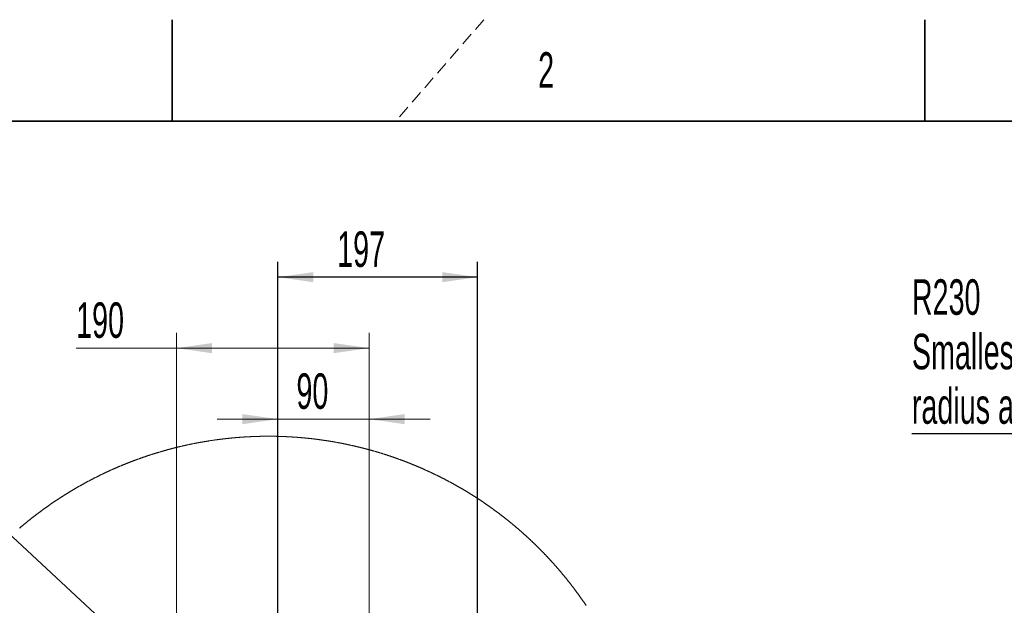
# Model space of a CAD drawing. Header units: millimetres. Extents: x 0 to 12115, y 0 to 8400.
# Tile 50 of 123: x 1224 to 3166, y 7245 to 8400. Entities that reach past the tile are written whole.
import ezdxf

# ---------------------------------------------------------------- set-up
doc = ezdxf.new("R2010")
doc.units = ezdxf.units.MM
doc.header["$LTSCALE"] = 20
doc.linetypes.add('HIDDEN', pattern=[1.905, 1.27, -0.635])
doc.layers.add('SVART_TEXT', color=7, linetype='Continuous')
doc.styles.add('SLDTEXTSTYLE0', font='TXT', dxfattribs={"width": 0.605})
doc.dimstyles.new('SLDDIMSTYLE10', dxfattribs={"dimtxt": 70, "dimasz": 70, "dimexe": 0, "dimexo": 0.0625, "dimgap": 17.5, "dimtad": 1, "dimdec": 1, "dimlfac": 0.5, "dimrnd": 1e-09, "dimzin": 12, "dimdsep": 46, "dimtxsty": 'SLDTEXTSTYLE0', "dimsah": 1, "dimcen": 0.09, "dimadec": 0, "dimazin": 3, "dimtfac": 1, "dimtofl": 0, "dimtmove": 0, "dimatfit": 3, "dimfxl": 1, "dimfrac": 2, "dimtolj": 1, "dimtzin": 12, "dimarcsym": 0})
doc.dimstyles.new('SLDDIMSTYLE11', dxfattribs={"dimtxt": 70, "dimasz": 70, "dimexe": 0, "dimexo": 0.0625, "dimgap": 17.5, "dimtad": 0, "dimtih": 1, "dimtoh": 1, "dimdec": 1, "dimlfac": 0.5, "dimrnd": 1e-09, "dimzin": 12, "dimdsep": 46, "dimtxsty": 'SLDTEXTSTYLE0', "dimblk1": 'NONE', "dimsah": 1, "dimcen": 0, "dimadec": 0, "dimazin": 3, "dimtfac": 1, "dimtmove": 0, "dimatfit": 3, "dimldrblk": 'NONE', "dimfxl": 1, "dimfrac": 2, "dimtolj": 1, "dimtzin": 12, "dimarcsym": 0})
doc.dimstyles.new('SLDDIMSTYLE13', dxfattribs={"dimtxt": 70, "dimasz": 70, "dimexe": 0, "dimexo": 0.0625, "dimgap": 17.5, "dimtad": 0, "dimtih": 1, "dimtoh": 1, "dimdec": 1, "dimlfac": 0.5, "dimrnd": 1e-09, "dimzin": 12, "dimdsep": 46, "dimtxsty": 'SLDTEXTSTYLE0', "dimsah": 1, "dimcen": 0, "dimadec": 0, "dimazin": 3, "dimtfac": 1, "dimtofl": 0, "dimtmove": 0, "dimatfit": 3, "dimfxl": 1, "dimfrac": 2, "dimtolj": 1, "dimtzin": 12, "dimarcsym": 0})
doc.dimstyles.new('SLDDIMSTYLE9', dxfattribs={"dimtxt": 70, "dimasz": 70, "dimexe": 0, "dimexo": 0.0625, "dimgap": 17.5, "dimtad": 1, "dimdec": 1, "dimlfac": 0.5, "dimrnd": 1e-09, "dimzin": 12, "dimdsep": 46, "dimtxsty": 'SLDTEXTSTYLE0', "dimsah": 1, "dimcen": 0.09, "dimadec": 0, "dimazin": 3, "dimtfac": 1, "dimtmove": 0, "dimatfit": 0, "dimfxl": 1, "dimfrac": 2, "dimtolj": 1, "dimtzin": 12, "dimarcsym": 0})

# ---------------------------------------------------------------- blocks, each defined once
blk = doc.blocks.new('_D_51')
at = {"color": 7, "linetype": 'Continuous', "lineweight": 0}
for p, q in [((1733.6, 6427.2), (1733.6, 7642.2)), ((1913.6, 7083.2), (1913.6, 7642.2)), ((1733.6, 7612.2), (1613.6, 7612.2)), ((1733.6, 7612.2), (1913.6, 7612.2)), ((1913.6, 7612.2), (2033.6, 7612.2))]:
    blk.add_line(p, q, dxfattribs=at)
at = {"color": 7, "linetype": 'Continuous', "lineweight": 18}
for points in [[(1733.6, 7612.2), (1663.6, 7622.2), (1663.6, 7602.2)], [(1913.6, 7612.2), (1983.6, 7602.2), (1983.6, 7622.2)]]:
    blk.add_solid(points, dxfattribs=at)
at = {"color": 7, "linetype": 'Continuous', "lineweight": 18, "insert": (1770.1, 7702.5), "char_height": 70, "attachment_point": 1, "style": 'SLDTEXTSTYLE0'}
blk.add_mtext('90', dxfattribs=at)
blk = doc.blocks.new('_D_53')
at = {"layer": 'SVART_TEXT'}
for p, q in [((1733.6, 6427.2), (1733.6, 7922.2)), ((2127.6, 6451.2), (2127.6, 7922.2)), ((2127.6, 7892.2), (1733.6, 7892.2))]:
    blk.add_line(p, q, dxfattribs=at)
for points in [[(1733.6, 7892.2), (1803.6, 7882.2), (1803.6, 7902.2)], [(2127.6, 7892.2), (2057.6, 7902.2), (2057.6, 7882.2)]]:
    blk.add_solid(points, dxfattribs=at)
at = {"layer": 'SVART_TEXT', "insert": (1850.4, 7982.5), "char_height": 70, "attachment_point": 1, "style": 'SLDTEXTSTYLE0'}
blk.add_mtext('197', dxfattribs=at)
blk = doc.blocks.new('_D_57')
at = {"color": 7, "linetype": 'Continuous', "lineweight": 0}
for p, q in [((1533.6, 7100.4), (1533.6, 7782.2)), ((1913.6, 7100.4), (1913.6, 7782.2)), ((1533.6, 7752.2), (1335.5, 7752.2)), ((1533.6, 7752.2), (1913.6, 7752.2))]:
    blk.add_line(p, q, dxfattribs=at)
at = {"color": 7, "linetype": 'Continuous', "lineweight": 18}
for points in [[(1533.6, 7752.2), (1603.6, 7742.2), (1603.6, 7762.2)], [(1913.6, 7752.2), (1843.6, 7762.2), (1843.6, 7742.2)]]:
    blk.add_solid(points, dxfattribs=at)
at = {"color": 7, "linetype": 'Continuous', "lineweight": 18, "insert": (1335.5, 7842.5), "char_height": 70, "attachment_point": 1, "style": 'SLDTEXTSTYLE0'}
blk.add_mtext('190', dxfattribs=at)
blk = doc.blocks.new('SW_SYMBOL_HOLE_DEPTH')
at = {"layer": 'SVART_TEXT', "color": 0}
for p, q in [((0, 17500), (16000, 17500)), ((8000, 17500), (8000, 1500)), ((2000, 11100), (8000, 1500)), ((14000, 11100), (8000, 1500))]:
    blk.add_line(p, q, dxfattribs=at)
blk = doc.blocks.new('_D_59')
at = {"color": 7, "linetype": 'Continuous', "lineweight": 0}
for p, q in [((1155.1, 7431), (579.3, 7431)), ((1526.1, 7086.2), (1155.1, 7431)), ((1541.1, 7072.3), (1526.1, 7086.2))]:
    blk.add_line(p, q, dxfattribs=at)
at = {"color": 7, "linetype": 'Continuous', "lineweight": 18}
blk.add_solid([(1526.1, 7086.2), (1481.7, 7141.1), (1468, 7126.5)], dxfattribs=at)
at = {"color": 7, "linetype": 'Continuous', "lineweight": 18, "xscale": 0.0045117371, "yscale": 0.0045117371, "zscale": 0.0045117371}
blk.add_blockref('SW_SYMBOL_HOLE_DEPTH', (921.4, 7441.1), dxfattribs=at)
at = {"color": 7, "linetype": 'Continuous', "lineweight": 18, "char_height": 70, "attachment_point": 1, "style": 'SLDTEXTSTYLE0'}
for s, insert in [('4x M12', (579.3, 7521.4)), ('22', (1018.1, 7521.4))]:
    blk.add_mtext(s, dxfattribs=dict(at, insert=insert))
blk = doc.blocks.new('_None')
blk = doc.blocks.new('_D_66')
at = {"layer": 'SVART_TEXT'}
for p, q in [((4003, 7582.9), (2984.1, 7582.9)), ((4115.9, 7387.4), (4003, 7582.9)), ((4346, 6988.7), (4115.9, 7387.4))]:
    blk.add_line(p, q, dxfattribs=at)
blk.add_solid([(4115.9, 7387.4), (4089.5, 7453), (4072.2, 7443)], dxfattribs=at)
at = {"layer": 'SVART_TEXT', "char_height": 70, "attachment_point": 1, "style": 'SLDTEXTSTYLE0'}
for s, insert in [('R230', (2984.1, 7888)), ('Smallest circumscribed', (2984.1, 7780.5)), ('radius axis 4.', (2984.1, 7673.1))]:
    blk.add_mtext(s, dxfattribs=dict(at, insert=insert))

msp = doc.modelspace()

# ---------------------------------------------------------------- linework, layer by layer
at = {"color": 7, "linetype": 'Continuous', "lineweight": 35}
for p, q in [((1525, 8400), (1525, 8200)), ((3010, 8200), (3010, 8400)), ((11720, 8200), (400, 8200))]:
    msp.add_line(p, q, dxfattribs=at)
at = {"color": 7, "linetype": 'HIDDEN', "lineweight": 18}
msp.add_line((2140, 8400), (1966.01626, 8200), dxfattribs=at)
at = {"color": 7, "linetype": 'Continuous', "lineweight": 18, "flags": 128}
msp.add_lwpolyline([(2341.583974, 7244.52822), (2341.150053, 7245.173142), (2340.715415, 7245.817588), (2340.280182, 7246.461556), (2339.844234, 7247.105048), (2339.40757, 7247.748301), (2338.970311, 7248.39084), (2338.532455, 7249.033139), (2338.093884, 7249.674724), (2337.654598, 7250.31607), (2337.214715, 7250.956939), (2336.774118, 7251.597331), (2336.332924, 7252.237246), (2335.891016, 7252.876685), (2335.448511, 7253.515885), (2335.005291, 7254.15437), (2334.561474, 7254.792378), (2334.116943, 7255.430148), (2333.671815, 7256.067441), (2333.225973, 7256.704019), (2332.779534, 7257.340358), (2332.33238, 7257.97622), (2331.88463, 7258.611606), (2331.436164, 7259.246514), (2330.987103, 7259.880946), (2330.537326, 7260.514901), (2330.086954, 7261.148379), (2329.635866, 7261.781381), (2329.184182, 7262.413905), (2328.731782, 7263.046191), (2328.278787, 7263.677762), (2327.825196, 7264.309094), (2327.370889, 7264.939712), (2326.915867, 7265.569852), (2326.460369, 7266.199754), (2326.004035, 7266.82894), (2325.547225, 7267.457889), (2325.0897, 7268.08636), (2324.63146, 7268.714116), (2324.172623, 7269.341634), (2323.713191, 7269.968675), (2323.253043, 7270.595), (2322.792299, 7271.221087), (2322.33084, 7271.846698), (2321.868784, 7272.471593), (2321.406133, 7273.09625), (2320.942767, 7273.720429), (2320.478804, 7274.343894), (2320.014126, 7274.96712), (2319.548852, 7275.589869), (2319.082983, 7276.211904), (2318.616397, 7276.833699), (2318.149216, 7277.455018), (2317.681439, 7278.075622), (2317.212946, 7278.695987), (2316.743858, 7279.315875), (2316.274173, 7279.935048), (2315.803773, 7280.553983), (2315.332777, 7281.172202), (2314.861066, 7281.790183), (2314.388759, 7282.407449), (2313.915856, 7283.024238), (2313.442357, 7283.640788), (2312.968142, 7284.256623), (2312.493331, 7284.871982), (2312.017925, 7285.487102), (2311.541803, 7286.101506), (2311.065085, 7286.715434), (2310.587771, 7287.328885), (2310.109742, 7287.941859), (2309.631116, 7288.554357), (2309.151895, 7289.166377), (2308.671958, 7289.777682), (2308.191545, 7290.388749), (2307.710416, 7290.999339), (2307.228572, 7291.609214), (2306.746252, 7292.21885), (2306.263216, 7292.827771), (2305.779583, 7293.436215), (2305.295355, 7294.044421), (2304.810412, 7294.651912), (2304.324872, 7295.258925), (2303.838737, 7295.865462), (2303.352005, 7296.471284), (2302.864678, 7297.076867), (2302.376635, 7297.681973), (2301.887996, 7298.286365), (2301.398761, 7298.890517), (2300.908811, 7299.493955), (2300.418384, 7300.096915), (2299.927242, 7300.699399), (2299.435503, 7301.301406), (2298.943169, 7301.902936), (2298.450119, 7302.503751), (2297.956593, 7303.104327), (2297.462351, 7303.704188), (2296.967514, 7304.303811), (2296.47208, 7304.902719), (2295.97605, 7305.501149), (2295.479305, 7306.099103), (2294.982083, 7306.696341), (2294.484146, 7307.293342), (2293.985612, 7307.889626), (2293.486483, 7308.485673), (2292.986758, 7309.081004), (2292.486317, 7309.675858), (2291.9854, 7310.269998), (2291.483767, 7310.863898), (2290.981658, 7311.457084), (2290.478833, 7312.050031), (2289.975412, 7312.642262), (2289.471395, 7313.234017), (2288.966782, 7313.825295), (2288.461454, 7314.415858), (2287.955649, 7315.006183), (2287.449248, 7315.595792), (2286.942132, 7316.184924), (2286.434419, 7316.77358), (2285.92623, 7317.36152), (2285.417325, 7317.949222), (2284.907825, 7318.536208), (2284.397728, 7319.122718), (2283.887036, 7319.708751), (2283.375747, 7320.294068), (2282.863863, 7320.879147), (2282.351382, 7321.463511), (2281.838245, 7322.047399), (2281.324573, 7322.630809), (2280.810244, 7323.213504), (2280.295379, 7323.79596), (2279.779859, 7324.377702), (2279.263802, 7324.958966), (2278.747089, 7325.539754), (2278.22978, 7326.119826), (2277.711875, 7326.699422), (2277.193434, 7327.278541), (2276.674337, 7327.857182), (2276.154644, 7328.435109), (2275.634415, 7329.012797), (2275.11353, 7329.58977), (2274.592049, 7330.166028), (2274.070032, 7330.742047), (2273.547359, 7331.317351), (2273.024149, 7331.892179), (2272.500284, 7332.466529), (2271.975882, 7333.040164), (2271.450884, 7333.613322), (2270.925291, 7334.186004), (2270.399101, 7334.758208), (2269.872315, 7335.329698), (2269.344933, 7335.90071), (2268.817015, 7336.471246), (2268.288441, 7337.041305), (2267.75933, 7337.610648), (2267.229624, 7338.179515), (2266.699321, 7338.747905), (2266.168482, 7339.315579), (2265.636988, 7339.882777), (2265.104957, 7340.449498), (2264.57233, 7341.015742), (2264.039106, 7341.581271), (2263.505287, 7342.146323), (2262.970932, 7342.71066), (2262.43598, 7343.274758), (2261.900432, 7343.838141), (2261.364348, 7344.400809), (2260.827608, 7344.963239), (2260.290332, 7345.524953), (2259.752519, 7346.085952), (2259.21411, 7346.646712), (2258.675106, 7347.206758), (2258.135505, 7347.766326), (2257.595367, 7348.325179), (2257.054634, 7348.883555), (2256.513305, 7349.441455), (2255.971439, 7349.998639), (2255.428977, 7350.555346), (2254.885919, 7351.111577), (2254.342325, 7351.667092), (2253.798194, 7352.222131), (2253.253407, 7352.776692), (2252.708144, 7353.330539), (2252.162225, 7353.883908), (2251.61577, 7354.436801), (2251.068778, 7354.988978), (2250.52119, 7355.540679), (2249.973006, 7356.091903), (2249.424286, 7356.642411), (2248.875029, 7357.192443), (2248.325176, 7357.741759), (2247.774727, 7358.290599), (2247.223742, 7358.838962), (2246.67222, 7359.386609), (2246.120102, 7359.93378), (2245.567448, 7360.480235), (2245.014198, 7361.026452), (2244.460411, 7361.571715), (2243.906028, 7362.11674), (2243.351109, 7362.66105), (2242.795653, 7363.204644), (2242.239602, 7363.747762), (2241.683013, 7364.290402), (2241.125829, 7364.832328), (2240.568168, 7365.373776), (2240.009851, 7365.914748), (2239.451058, 7366.455005), (2238.891668, 7366.994784), (2238.331742, 7367.533849), (2237.77122, 7368.072436), (2237.210221, 7368.610309), (2236.648626, 7369.147704), (2236.086435, 7369.684623), (2235.523767, 7370.220826), (2234.960504, 7370.756553), (2234.396703, 7371.291564), (2233.832307, 7371.826098), (2233.267434, 7372.360156), (2232.701964, 7372.893498), (2232.135959, 7373.426125), (2231.569417, 7373.958276), (2231.002278, 7374.489949), (2230.434663, 7375.020907), (2229.866452, 7375.551389), (2229.297705, 7376.081155), (2228.728421, 7376.610444), (2228.1586, 7377.139018), (2227.588243, 7377.667115), (2227.01735, 7378.194735), (2226.445861, 7378.721641), (2225.873895, 7379.24783), (2225.301332, 7379.773782), (2224.728234, 7380.298779), (2224.154658, 7380.8233), (2223.580487, 7381.347344), (2223.005779, 7381.870673), (2222.430534, 7382.393525), (2221.854753, 7382.915662), (2221.278436, 7383.437322), (2220.701582, 7383.958266), (2220.124192, 7384.478734), (2219.546266, 7384.998486), (2218.967803, 7385.517762), (2218.388863, 7386.036323), (2217.809327, 7386.554406), (2217.229254, 7387.071774), (2216.648645, 7387.588666), (2216.06756, 7388.104842), (2215.485878, 7388.620542), (2214.903719, 7389.135526), (2214.321024, 7389.649795), (2213.737793, 7390.163825), (2213.153965, 7390.676902), (2212.569721, 7391.189502), (2211.98488, 7391.701625), (2211.399503, 7392.213033), (2210.813649, 7392.723964), (2210.227258, 7393.234179), (2209.640331, 7393.74368), (2209.052868, 7394.252704), (2208.464868, 7394.76125), (2207.876391, 7395.269082), (2207.287378, 7395.776198), (2206.697829, 7396.282838), (2206.107743, 7396.788762), (2205.51718, 7397.294209), (2204.926081, 7397.798942), (2204.334445, 7398.302958), (2203.742332, 7398.806498), (2203.149683, 7399.309562), (2202.556498, 7399.81191), (2201.962776, 7400.313542), (2201.368577, 7400.814698), (2200.773842, 7401.315139), (2200.17863, 7401.815103), (2199.582882, 7402.314351), (2198.986597, 7402.813123), (2198.389835, 7403.311179), (2197.792537, 7403.80852), (2197.194703, 7404.305385), (2196.596391, 7404.801534), (2195.997603, 7405.297206), (2195.398219, 7405.792163), (2194.798417, 7406.286405), (2194.198079, 7406.780169), (2193.597205, 7407.273219), (2192.995794, 7407.765792), (2192.393966, 7408.257649), (2191.791542, 7408.748792), (2191.1887, 7409.239457), (2190.585322, 7409.729646), (2189.981408, 7410.218881), (2189.377017, 7410.707639), (2188.772089, 7411.19592), (2188.166685, 7411.683486), (2187.560804, 7412.170337), (2186.954386, 7412.656711), (2186.347492, 7413.142369), (2185.740061, 7413.627313), (2185.132153, 7414.111779), (2184.523768, 7414.59553), (2183.914907, 7415.078567), (2183.305509, 7415.561126), (2182.695575, 7416.04297), (2182.085223, 7416.524337), (2181.474335, 7417.004989), (2180.86297, 7417.484925), (2180.251069, 7417.964385), (2179.638691, 7418.44313), (2179.025836, 7418.921159), (2178.412504, 7419.398711), (2177.798696, 7419.875548), (2177.18435, 7420.351909), (2176.569529, 7420.827315), (2175.95423, 7421.302484), (2175.338395, 7421.776698), (2174.722142, 7422.250436), (2174.105353, 7422.723458), (2173.488088, 7423.196004), (2172.870345, 7423.667596), (2172.252126, 7424.138949), (2171.63343, 7424.609349), (2171.014197, 7425.079272), (2170.394547, 7425.54848), (2169.774361, 7426.017211), (2169.153697, 7426.484988), (2168.532617, 7426.952527), (2167.911, 7427.419112), (2167.288907, 7427.88522), (2166.666336, 7428.350614), (2166.043289, 7428.815291), (2165.419765, 7429.279492), (2164.795763, 7429.742978), (2164.171286, 7430.205749), (2163.546331, 7430.668042), (2162.920899, 7431.129621), (2162.294991, 7431.590484), (2161.668606, 7432.050631), (2161.041744, 7432.510303), (2160.414464, 7432.969258), (2159.786649, 7433.427737), (2159.158356, 7433.885262), (2158.529646, 7434.342311), (2157.9004, 7434.798644), (2157.270737, 7435.2545), (2156.640596, 7435.709641), (2156.009979, 7436.164067), (2155.378885, 7436.617778), (2154.747374, 7437.071012), (2154.115326, 7437.52353), (2153.482862, 7437.975333), (2152.84992, 7438.426421), (2152.216501, 7438.877032), (2151.582665, 7439.326928), (2150.948293, 7439.776109), (2150.313504, 7440.224812), (2149.678237, 7440.672801), (2149.042554, 7441.120074), (2148.406334, 7441.566632), (2147.769697, 7442.012475), (2147.132642, 7442.457841), (2146.495051, 7442.902492), (2145.857043, 7443.346665), (2145.218558, 7443.789885), (2144.579656, 7444.232629), (2143.940277, 7444.674657), (2143.300421, 7445.11597), (2142.660148, 7445.556567), (2142.019398, 7445.996688), (2141.378231, 7446.436093), (2140.736587, 7446.874783), (2140.094466, 7447.312997), (2139.451928, 7447.750257), (2138.808913, 7448.187039), (2138.165481, 7448.623107), (2137.521572, 7449.058698), (2136.877246, 7449.493335), (2136.232443, 7449.927495), (2135.587223, 7450.36094), (2134.941525, 7450.79367), (2134.295411, 7451.225684), (2133.64882, 7451.657222), (2133.001811, 7452.088044), (2132.354326, 7452.518151), (2131.706424, 7452.947543), (2131.058104, 7453.37622), (2130.409307, 7453.804419), (2129.760094, 7454.231904), (2129.110463, 7454.658673), (2128.460355, 7455.084727), (2127.80977, 7455.510066), (2127.158828, 7455.934928), (2126.507409, 7456.359075), (2125.855572, 7456.782506), (2125.203259, 7457.205222), (2124.550529, 7457.627223), (2123.897381, 7458.048747), (2123.243816, 7458.469317), (2122.589774, 7458.889411), (2121.935315, 7459.308789), (2121.280439, 7459.727452), (2120.625145, 7460.145638), (2119.969375, 7460.562871), (2119.313188, 7460.979627), (2118.656583, 7461.395667), (2117.999561, 7461.810992), (2117.342122, 7462.225602), (2116.684206, 7462.639735), (2116.025932, 7463.052915), (2115.367181, 7463.465617), (2114.708014, 7463.877604), (2114.048429, 7464.288877), (2113.388426, 7464.699433), (2112.728007, 7465.109275), (2112.06717, 7465.51864), (2111.405857, 7465.927051), (2110.744185, 7466.334985), (2110.082097, 7466.742204), (2109.419532, 7467.148707), (2108.756609, 7467.554496), (2108.093269, 7467.959569), (2107.429452, 7468.364165), (2106.765277, 7468.767808), (2106.100626, 7469.170974), (2105.435617, 7469.573424), (2104.770191, 7469.97516), (2104.104347, 7470.37618), (2103.438087, 7470.776484), (2102.771409, 7471.176312), (2102.104313, 7471.575187), (2101.436801, 7471.973584), (2100.768871, 7472.371028), (2100.100584, 7472.767995), (2099.43188, 7473.164247), (2098.762698, 7473.559783), (2098.093159, 7473.954604), (2097.423263, 7474.348948), (2096.752889, 7474.742339), (2096.082158, 7475.135015), (2095.41095, 7475.527213), (2094.739385, 7475.918696), (2094.067461, 7476.309226), (2093.395061, 7476.699279), (2092.722304, 7477.088616), (2092.049129, 7477.477239), (2091.375597, 7477.865384), (2090.701587, 7478.252576), (2090.02722, 7478.639052), (2089.352496, 7479.025052), (2088.677294, 7479.410098), (2088.001735, 7479.794667), (2087.325819, 7480.178283), (2086.649485, 7480.561421), (2085.972733, 7480.943845), (2085.295565, 7481.325553), (2084.618039, 7481.706546), (2083.940156, 7482.086823), (2083.261855, 7482.466386), (2082.583137, 7482.845233), (2081.904061, 7483.223603), (2081.224568, 7483.60102), (2080.544717, 7483.977721), (2079.864449, 7484.353946), (2079.183824, 7484.729217), (2078.502781, 7485.104011), (2077.821381, 7485.478089), (2077.139623, 7485.851214), (2076.457388, 7486.223863), (2075.774856, 7486.595796), (2075.091906, 7486.967013), (2074.408598, 7487.337516), (2073.724873, 7487.707303), (2073.040791, 7488.076375), (2072.35635, 7488.444732), (2071.671493, 7488.812373), (2070.986278, 7489.179299), (2070.300646, 7489.545749), (2069.614656, 7489.911244), (2068.928308, 7490.276025), (2068.241603, 7490.64009), (2067.554481, 7491.003678), (2066.867001, 7491.366313), (2066.179163, 7491.728471), (2065.490968, 7492.089675), (2064.802356, 7492.450402), (2064.113386, 7492.810176), (2063.424058, 7493.169473), (2062.734373, 7493.527816), (2062.04427, 7493.885682), (2061.353869, 7494.242595), (2060.663052, 7494.59903), (2059.971876, 7494.954751), (2059.280343, 7495.309518), (2058.588452, 7495.663808), (2057.896144, 7496.017383), (2057.203538, 7496.370004), (2056.510515, 7496.722148), (2055.817194, 7497.073577), (2055.123456, 7497.424052), (2054.429359, 7497.774051), (2053.734965, 7498.123334), (2053.040154, 7498.471902), (2052.344985, 7498.819516), (2051.649458, 7499.166654), (2050.953634, 7499.513076), (2050.257392, 7499.858544), (2049.560792, 7500.203536), (2048.863895, 7500.547812), (2048.16658, 7500.891374), (2047.468908, 7501.233981), (2046.770937, 7501.576112), (2046.072609, 7501.917527), (2045.373924, 7502.257989), (2044.674821, 7502.597974), (2043.97548, 7502.937005), (2043.275721, 7503.275559), (2042.575605, 7503.613399), (2041.875191, 7503.950284), (2041.174359, 7504.286693), (2040.47323, 7504.622148), (2039.771802, 7504.957126), (2039.069958, 7505.29115), (2038.367755, 7505.624459), (2037.665255, 7505.957292), (2036.962397, 7506.28917), (2036.259241, 7506.620334), (2035.555727, 7506.95102), (2034.851856, 7507.280753), (2034.147627, 7507.609771), (2033.443041, 7507.938073), (2032.738156, 7508.26566), (2032.032974, 7508.592532), (2031.327374, 7508.918689), (2030.621476, 7509.24413), (2029.91528, 7509.568856), (2029.208727, 7509.892867), (2028.501816, 7510.216163), (2027.794607, 7510.538743), (2027.08704, 7510.86037), (2026.379116, 7511.181519), (2025.670893, 7511.501954), (2024.962373, 7511.821435), (2024.253495, 7512.140439), (2023.544259, 7512.458489), (2022.834725, 7512.776063), (2022.124894, 7513.092683), (2021.414704, 7513.408587), (2020.704157, 7513.723777), (2019.993312, 7514.038251), (2019.282169, 7514.35201), (2018.570728, 7514.665053), (2017.85887, 7514.977382), (2017.146773, 7515.288995), (2016.434319, 7515.599893), (2015.721567, 7515.909837), (2015.008457, 7516.219304), (2014.295108, 7516.528056), (2013.581343, 7516.835854), (2012.867339, 7517.142938), (2012.152977, 7517.449544), (2011.438317, 7517.755197), (2010.72336, 7518.060134), (2010.008044, 7518.364356), (2009.292431, 7518.667863), (2008.576519, 7518.970654), (2007.86031, 7519.272492), (2007.143743, 7519.573853), (2006.426878, 7519.874499), (2005.709774, 7520.174191), (2004.992254, 7520.473168), (2004.274495, 7520.771668), (2003.556437, 7521.069215), (2002.838023, 7521.366046), (2002.11937, 7521.662162), (2001.400359, 7521.957562), (2000.68105, 7522.252009), (1999.961443, 7522.545979), (1999.241538, 7522.839234), (1998.521335, 7523.131535), (1997.800834, 7523.423121), (1997.080035, 7523.714231), (1996.358938, 7524.004386), (1995.637543, 7524.293826), (1994.91585, 7524.582313), (1994.193859, 7524.870322), (1993.47151, 7525.157617), (1992.748923, 7525.443957), (1992.026038, 7525.729821), (1991.302915, 7526.014731), (1990.579433, 7526.298926), (1989.855654, 7526.582406), (1989.131577, 7526.86517), (1988.407261, 7527.14722), (1987.682648, 7527.428554), (1986.957676, 7527.708934), (1986.232467, 7527.988599), (1985.507019, 7528.267787), (1984.781213, 7528.546021), (1984.055169, 7528.823541), (1983.328767, 7529.100345), (1982.602127, 7529.376195), (1981.875248, 7529.651568), (1981.148012, 7529.925988), (1980.420537, 7530.199931), (1979.692764, 7530.47292), (1978.964694, 7530.745194), (1978.236384, 7531.016753), (1977.507777, 7531.287597), (1976.778872, 7531.557487), (1976.049728, 7531.826899), (1975.320287, 7532.095359), (1974.590547, 7532.363103), (1973.860569, 7532.630132), (1973.130293, 7532.896445), (1972.399719, 7533.162044), (1971.668906, 7533.426688), (1970.937855, 7533.690856), (1970.206447, 7533.95407), (1969.474859, 7534.216569), (1968.742914, 7534.478353), (1968.01079, 7534.739421), (1967.278368, 7534.999536), (1966.545649, 7535.259173), (1965.81269, 7535.517858), (1965.079434, 7535.775826), (1964.345939, 7536.03308), (1963.612146, 7536.289618), (1962.878115, 7536.545203), (1962.143846, 7536.800311), (1961.409278, 7537.054465), (1960.674472, 7537.307904), (1959.939368, 7537.560628), (1959.204085, 7537.812636), (1958.468444, 7538.063691), (1957.732625, 7538.314269), (1956.996508, 7538.563893), (1956.260152, 7538.812802), (1955.523498, 7539.060996), (1954.786606, 7539.308236), (1954.049475, 7539.554999), (1953.312106, 7539.800809), (1952.574499, 7540.045903), (1951.836593, 7540.290282), (1951.098449, 7540.533946), (1950.360067, 7540.776895), (1949.621387, 7541.018889), (1948.882527, 7541.260169), (1948.14337, 7541.500733), (1947.403975, 7541.740582), (1946.66434, 7541.979478), (1945.924468, 7542.217896), (1945.184357, 7542.455361), (1944.444008, 7542.692111), (1943.70342, 7542.928145), (1942.962534, 7543.163465), (1942.22147, 7543.39783), (1941.480107, 7543.63148), (1940.738566, 7543.864415), (1939.996727, 7544.096635), (1939.254649, 7544.328139), (1938.512392, 7544.55869), (1937.769837, 7544.788764), (1937.027104, 7545.017884), (1936.284072, 7545.246051), (1935.540862, 7545.473741), (1934.797413, 7545.700477), (1934.053726, 7545.926736), (1933.309741, 7546.152041), (1932.565577, 7546.376393), (1931.821234, 7546.600268), (1931.076593, 7546.82319), (1930.331714, 7547.045396), (1929.586656, 7547.266887), (1928.84136, 7547.487662), (1928.095825, 7547.707484), (1927.350051, 7547.926829), (1926.60404, 7548.145221), (1925.857849, 7548.362658), (1925.11142, 7548.579619), (1924.364753, 7548.795627), (1923.617847, 7549.011157), (1922.870762, 7549.225734), (1922.123439, 7549.439357), (1921.375878, 7549.652503), (1920.628138, 7549.864696), (1919.880159, 7550.076173), (1919.131942, 7550.286935), (1918.383546, 7550.496743), (1917.634912, 7550.706075), (1916.886098, 7550.914453), (1916.137047, 7551.122115), (1915.387757, 7551.328824), (1914.638288, 7551.535056), (1913.888581, 7551.740334), (1913.138695, 7551.944898), (1912.38857, 7552.148507), (1911.638207, 7552.35164), (1910.887725, 7552.553819), (1910.136945, 7552.755282), (1909.385986, 7552.956031), (1908.634849, 7553.155826), (1907.883472, 7553.354905), (1907.131917, 7553.553269), (1906.380184, 7553.750918), (1905.628211, 7553.947852), (1904.876001, 7554.143832), (1904.123671, 7554.339097), (1903.371103, 7554.533647), (1902.618296, 7554.727242), (1901.865311, 7554.920123), (1901.112146, 7555.112288), (1900.358803, 7555.303739), (1899.605222, 7555.494473), (1898.851461, 7555.684255), (1898.097522, 7555.873321), (1897.343345, 7556.061671), (1896.588988, 7556.249068), (1895.834453, 7556.43575), (1895.079739, 7556.621716), (1894.324846, 7556.806968), (1893.569715, 7556.991265), (1892.814405, 7557.175086), (1892.058916, 7557.357953), (1891.303248, 7557.539866), (1890.547402, 7557.721303), (1889.791317, 7557.901786), (1889.035113, 7558.081553), (1888.27867, 7558.260367), (1887.522109, 7558.438704), (1886.765308, 7558.616088), (1886.008329, 7558.792756), (1885.251172, 7558.968471), (1884.493835, 7559.14347), (1883.73632, 7559.317754), (1882.978685, 7559.491322), (1882.220812, 7559.664176), (1881.46276, 7559.836076), (1880.704529, 7560.00726), (1879.94612, 7560.177491), (1879.187591, 7560.347245), (1878.428824, 7560.516046), (1877.669878, 7560.684131), (1876.910813, 7560.851262), (1876.151569, 7561.017678), (1875.392087, 7561.183379), (1874.632485, 7561.348365), (1873.872764, 7561.512635), (1873.112805, 7561.675952), (1872.352667, 7561.838553), (1871.59241, 7562.000201), (1870.831974, 7562.161134), (1870.071359, 7562.321589), (1869.310565, 7562.480853), (1868.549652, 7562.63964), (1867.78856, 7562.797473), (1867.02729, 7562.954591), (1866.265841, 7563.110755), (1865.504272, 7563.266442), (1864.742525, 7563.421176), (1863.980658, 7563.574956), (1863.218553, 7563.728259), (1862.456388, 7563.880609), (1861.693985, 7564.032243), (1860.931463, 7564.182923), (1860.168762, 7564.333127), (1859.405942, 7564.482377), (1858.642943, 7564.630673), (1857.879825, 7564.778493), (1857.116528, 7564.925359), (1856.353052, 7565.071509), (1855.589457, 7565.216706), (1854.825742, 7565.361426), (1854.061849, 7565.504954), (1853.297777, 7565.648005), (1852.533586, 7565.790103), (1851.769276, 7565.931485), (1851.004786, 7566.072152), (1850.240178, 7566.212104), (1849.475391, 7566.351102), (1848.710484, 7566.489385), (1847.945459, 7566.626714), (1847.180254, 7566.763328), (1846.414931, 7566.899226), (1845.649488, 7567.034409), (1844.883866, 7567.168639), (1844.118125, 7567.302154), (1843.352206, 7567.434953), (1842.586167, 7567.566798), (1841.820068, 7567.697928), (1841.053731, 7567.828343), (1840.287335, 7567.958043), (1839.52076, 7568.086789), (1838.754065, 7568.21482), (1837.987251, 7568.341897), (1837.220318, 7568.468259), (1836.453207, 7568.593905), (1835.686035, 7568.718837), (1834.918685, 7568.842814), (1834.151216, 7568.966077), (1833.383627, 7569.088624), (1832.615919, 7569.210217), (1831.848032, 7569.331096), (1831.080086, 7569.451259), (1830.312021, 7569.570468), (1829.543777, 7569.688962), (1828.775473, 7569.806741), (1828.00699, 7569.923804), (1827.238448, 7570.039914), (1826.469727, 7570.155309), (1825.700946, 7570.26975), (1824.931986, 7570.383475), (1824.162967, 7570.496486), (1823.393769, 7570.608781), (1822.624512, 7570.720122), (1821.855135, 7570.830749), (1821.085639, 7570.940421), (1820.316024, 7571.049617), (1819.546289, 7571.157859), (1818.776436, 7571.265147), (1818.006463, 7571.371959), (1817.236431, 7571.477817), (1816.466279, 7571.582721), (1815.695949, 7571.68691), (1814.925618, 7571.790383), (1814.155109, 7571.893142), (1813.38454, 7571.994946), (1812.613792, 7572.096036), (1811.842985, 7572.19641), (1811.072118, 7572.296069), (1810.301073, 7572.394774), (1809.529967, 7572.492526), (1808.758802, 7572.589801), (1807.987459, 7572.686122), (1807.216055, 7572.781489), (1806.444592, 7572.87638), (1805.672951, 7572.970317), (1804.901249, 7573.063539), (1804.129488, 7573.155807), (1803.357608, 7573.247359), (1802.585609, 7573.338197), (1801.81355, 7573.428081), (1801.041372, 7573.517249), (1800.269074, 7573.605702), (1799.496777, 7573.693202), (1798.724301, 7573.779986), (1797.951765, 7573.866055), (1797.17917, 7573.951409), (1796.406455, 7574.035809), (1795.633681, 7574.119256), (1794.860787, 7574.202226), (1794.087834, 7574.284242), (1793.314822, 7574.365304), (1792.54169, 7574.445889), (1791.768439, 7574.525521), (1790.995188, 7574.604438), (1790.221817, 7574.682401), (1789.448328, 7574.759648), (1788.674839, 7574.836181), (1787.90123, 7574.911759), (1787.127502, 7574.986623), (1786.353774, 7575.060771), (1785.579927, 7575.133965), (1784.80602, 7575.206445), (1784.031994, 7575.278209), (1783.257968, 7575.349019), (1782.483823, 7575.419114), (1781.709619, 7575.488255), (1780.935324, 7575.55692), (1780.161, 7575.624631), (1779.386587, 7575.691388), (1778.612084, 7575.75743), (1777.837522, 7575.822757), (1777.06293, 7575.887368), (1776.288218, 7575.951026), (1775.513477, 7576.013968), (1774.738677, 7576.076196), (1773.963786, 7576.137469), (1773.188837, 7576.198028), (1772.413857, 7576.257632), (1771.638788, 7576.316522), (1770.863659, 7576.374696), (1770.088471, 7576.431916), (1769.313223, 7576.48866), (1768.537946, 7576.544211), (1767.762579, 7576.599286), (1766.987152, 7576.653407), (1766.211696, 7576.706813), (1765.43618, 7576.759265), (1764.660604, 7576.811002), (1763.884969, 7576.862023), (1763.109274, 7576.912091), (1762.333549, 7576.961444), (1761.557765, 7577.010081), (1760.781951, 7577.057765), (1760.006047, 7577.104733), (1759.230144, 7577.150748), (1758.454151, 7577.196286), (1757.678128, 7577.240632), (1756.902076, 7577.284501), (1756.125964, 7577.327416), (1755.349792, 7577.369616), (1754.573591, 7577.410863), (1753.797359, 7577.451632), (1753.021069, 7577.49121), (1752.244748, 7577.530311), (1751.468397, 7577.568458), (1750.691987, 7577.605889), (1749.915547, 7577.642367), (1749.139078, 7577.67813), (1748.362548, 7577.713178), (1747.586019, 7577.747272), (1746.80943, 7577.78065), (1746.032811, 7577.813313), (1745.256163, 7577.845023), (1744.479485, 7577.876018), (1743.702747, 7577.906058), (1742.926009, 7577.935384), (1742.149241, 7577.963994), (1741.372443, 7577.991889), (1740.595616, 7578.01883), (1739.818729, 7578.045056), (1739.041872, 7578.070329), (1738.264955, 7578.094886), (1737.488009, 7578.118728), (1736.711062, 7578.141616), (1735.934056, 7578.163789), (1735.15705, 7578.185246), (1734.380044, 7578.20575), (1733.602978, 7578.225539), (1732.825912, 7578.244613), (1732.048817, 7578.262732), (1731.271721, 7578.280137), (1730.494596, 7578.296826), (1729.71747, 7578.312562), (1728.940315, 7578.327582), (1728.16313, 7578.341649), (1727.385945, 7578.355), (1726.60876, 7578.367637), (1725.831546, 7578.379319), (1725.054301, 7578.390286), (1724.277086, 7578.400538), (1723.499842, 7578.409837), (1722.722597, 7578.41842), (1721.945323, 7578.426288), (1721.168048, 7578.433202), (1720.390774, 7578.439401), (1719.6135, 7578.444884), (1718.836195, 7578.449414), (1718.058921, 7578.453229), (1717.281617, 7578.45609), (1716.504313, 7578.458474), (1715.727038, 7578.459666), (1714.949734, 7578.460381), (1714.17243, 7578.460143), (1713.395126, 7578.459189), (1712.617822, 7578.457282), (1711.840547, 7578.454659), (1711.063243, 7578.451322), (1710.285939, 7578.44703), (1709.508665, 7578.442023), (1708.73139, 7578.436063), (1707.954116, 7578.429625), (1707.176841, 7578.422235), (1706.399597, 7578.41389), (1705.622352, 7578.40483), (1704.845108, 7578.395055), (1704.067893, 7578.384564), (1703.290678, 7578.37312), (1702.513463, 7578.360723), (1701.736279, 7578.347848), (1700.959094, 7578.33402), (1700.181938, 7578.319476), (1699.404783, 7578.303979), (1698.627658, 7578.287766), (1697.850533, 7578.2706), (1697.073437, 7578.252957), (1696.296371, 7578.234361), (1695.519305, 7578.21481), (1694.74227, 7578.194545), (1693.965263, 7578.173564), (1693.188257, 7578.151868), (1692.411281, 7578.129218), (1691.634334, 7578.105853), (1690.857418, 7578.081534), (1690.080531, 7578.0565), (1689.303644, 7578.030751), (1688.526816, 7578.004048), (1687.749989, 7577.97663), (1686.973191, 7577.948497), (1686.196454, 7577.91941), (1685.419716, 7577.889607), (1684.643008, 7577.85909), (1683.866359, 7577.827619), (1683.08971, 7577.795432), (1682.313122, 7577.762292), (1681.536562, 7577.728675), (1680.760033, 7577.694104), (1679.983534, 7577.65858), (1679.207064, 7577.62234), (1678.430654, 7577.585385), (1677.654274, 7577.547477), (1676.877923, 7577.508853), (1676.101632, 7577.469514), (1675.325371, 7577.42946), (1674.54917, 7577.388452), (1673.772968, 7577.34649), (1672.996856, 7577.304051), (1672.220774, 7577.260659), (1671.444721, 7577.216313), (1670.668728, 7577.171491), (1669.892765, 7577.125476), (1669.116862, 7577.078984), (1668.341018, 7577.031539), (1667.565204, 7576.983378), (1666.789449, 7576.934503), (1666.013755, 7576.884673), (1665.23809, 7576.834128), (1664.462484, 7576.78263), (1663.686938, 7576.730416), (1662.911452, 7576.677487), (1662.136025, 7576.623843), (1661.360629, 7576.569245), (1660.585321, 7576.513694), (1659.810044, 7576.457665), (1659.034826, 7576.400683), (1658.259697, 7576.342986), (1657.484598, 7576.284335), (1656.709559, 7576.224969), (1655.934579, 7576.164887), (1655.159689, 7576.103852), (1654.384829, 7576.042102), (1653.610058, 7575.979636), (1652.835346, 7575.916217), (1652.060695, 7575.852082), (1651.286132, 7575.786994), (1650.5116, 7575.721429), (1649.737157, 7575.65491), (1648.962773, 7575.587438), (1648.188479, 7575.51925), (1647.414244, 7575.450347), (1646.640069, 7575.380729), (1645.865984, 7575.310157), (1645.091958, 7575.23887), (1644.317992, 7575.166629), (1643.544115, 7575.093911), (1642.770327, 7575.020001), (1641.996599, 7574.945615), (1641.222961, 7574.870275), (1640.449412, 7574.794219), (1639.675922, 7574.71721), (1638.902493, 7574.639724), (1638.129182, 7574.561046), (1637.355931, 7574.481891), (1636.582769, 7574.401782), (1635.809667, 7574.320958), (1635.036684, 7574.239181), (1634.263761, 7574.156688), (1633.490927, 7574.07348), (1632.718213, 7573.989556), (1631.945558, 7573.904679), (1631.172992, 7573.819087), (1630.400486, 7573.732541), (1629.628099, 7573.64528), (1628.855802, 7573.557303), (1628.083594, 7573.468373), (1627.311475, 7573.378728), (1626.539446, 7573.288367), (1625.767536, 7573.197291), (1624.995686, 7573.105262), (1624.223955, 7573.012279), (1623.452313, 7572.918818), (1622.680761, 7572.824405), (1621.909298, 7572.729276), (1621.137954, 7572.633193), (1620.3667, 7572.536395), (1619.595535, 7572.438882), (1618.824489, 7572.340653), (1618.053533, 7572.241471), (1617.282696, 7572.141574), (1616.511948, 7572.040723), (1615.74132, 7571.939157), (1614.970781, 7571.836875), (1614.200331, 7571.733878), (1613.43003, 7571.629928), (1612.659819, 7571.525262), (1611.889697, 7571.419642), (1611.119695, 7571.313308), (1610.349811, 7571.206258), (1609.580017, 7571.098493), (1608.810372, 7570.989774), (1608.040817, 7570.88034), (1607.271351, 7570.77019), (1606.502033, 7570.659087), (1605.732836, 7570.547269), (1604.963727, 7570.434497), (1604.194738, 7570.321248), (1603.425868, 7570.207046), (1602.657117, 7570.091889), (1601.888515, 7569.976256), (1601.120002, 7569.85967), (1600.351609, 7569.742368), (1599.583335, 7569.624112), (1598.81518, 7569.505141), (1598.047174, 7569.385455), (1597.279288, 7569.264815), (1596.51149, 7569.14346), (1595.743842, 7569.02139), (1594.976313, 7568.898604), (1594.208933, 7568.774865), (1593.441672, 7568.650411), (1592.674531, 7568.525002), (1591.907508, 7568.399117), (1591.140635, 7568.272279), (1590.373881, 7568.144486), (1589.607276, 7568.016217), (1588.84079, 7567.886994), (1588.074423, 7567.756818), (1587.308205, 7567.626164), (1586.542137, 7567.494557), (1585.776187, 7567.362235), (1585.010387, 7567.228959), (1584.244705, 7567.094968), (1583.479173, 7566.960261), (1582.71379, 7566.82484), (1581.948526, 7566.688464), (1581.183411, 7566.551373), (1580.418445, 7566.413568), (1579.653598, 7566.274808), (1578.88893, 7566.135333), (1578.124381, 7565.995143), (1577.359982, 7565.853999), (1576.595731, 7565.71214), (1575.831629, 7565.569566), (1575.067646, 7565.426276), (1574.303843, 7565.282033), (1573.540188, 7565.137074), (1572.776682, 7564.991401), (1572.013296, 7564.844773), (1571.250088, 7564.697431), (1570.48703, 7564.549373), (1569.72412, 7564.400599), (1568.961389, 7564.250873), (1568.198777, 7564.10043), (1567.436345, 7563.949035), (1566.674061, 7563.797162), (1565.911926, 7563.644336), (1565.14994, 7563.490556), (1564.388133, 7563.336299), (1563.626475, 7563.181088), (1562.864996, 7563.025163), (1562.103636, 7562.868283), (1561.342485, 7562.710927), (1560.581483, 7562.552617), (1559.820629, 7562.393592), (1559.059955, 7562.233613), (1558.299429, 7562.072919), (1557.539083, 7561.911509), (1556.778885, 7561.749385), (1556.018866, 7561.586307), (1555.259026, 7561.422513), (1554.499335, 7561.258004), (1553.739823, 7561.092542), (1552.98049, 7560.926364), (1552.221335, 7560.759471), (1551.46233, 7560.591863), (1550.703503, 7560.423301), (1549.944855, 7560.254262), (1549.186386, 7560.084031), (1548.428066, 7559.913323), (1547.669954, 7559.741662), (1546.912022, 7559.569285), (1546.154238, 7559.396193), (1545.396663, 7559.222148), (1544.639237, 7559.047626), (1543.88202, 7558.872149), (1543.124951, 7558.69572), (1542.368091, 7558.518813), (1541.61141, 7558.340953), (1540.854908, 7558.162377), (1540.098585, 7557.982848), (1539.34247, 7557.802604), (1538.586504, 7557.621882), (1537.830747, 7557.439969), (1537.075169, 7557.257579), (1536.319799, 7557.074235), (1535.564609, 7556.890176), (1534.809597, 7556.705401), (1534.054793, 7556.519673), (1533.300169, 7556.333468), (1532.545723, 7556.14631), (1531.791486, 7555.958198), (1531.037442, 7555.769608), (1530.283592, 7555.580066), (1529.529936, 7555.389808), (1528.776489, 7555.198834), (1528.02322, 7555.006907), (1527.27016, 7554.814265), (1526.517294, 7554.620908), (1525.764621, 7554.426835), (1525.012158, 7554.232047), (1524.259902, 7554.036305), (1523.507841, 7553.839848), (1522.755973, 7553.642438), (1522.004328, 7553.44455), (1521.252878, 7553.245709), (1520.501621, 7553.046153), (1519.750587, 7552.845881), (1518.999748, 7552.644656), (1518.249117, 7552.442954), (1517.498709, 7552.240298), (1516.748495, 7552.036689), (1515.99849, 7551.832602), (1515.248708, 7551.627562), (1514.49912, 7551.421807), (1513.749756, 7551.215337), (1513.0006, 7551.008151), (1512.251667, 7550.800012), (1511.502944, 7550.591157), (1510.754429, 7550.381587), (1510.006137, 7550.171302), (1509.258069, 7549.960063), (1508.510209, 7549.748347), (1507.762558, 7549.535678), (1507.015146, 7549.322055), (1506.267942, 7549.107955), (1505.520962, 7548.892901), (1504.774205, 7548.677133), (1504.027672, 7548.460649), (1503.281362, 7548.243449), (1502.535261, 7548.025296), (1501.789398, 7547.806428), (1501.043759, 7547.586844), (1500.298358, 7547.366546), (1499.553166, 7547.145532), (1498.808212, 7546.923564), (1498.063482, 7546.700881), (1497.31899, 7546.477483), (1496.574722, 7546.253369), (1495.830677, 7546.028302), (1495.086871, 7545.80252), (1494.343303, 7545.576022), (1493.599958, 7545.348809), (1492.856852, 7545.120881), (1492.113985, 7544.891999), (1491.371356, 7544.662641), (1490.628965, 7544.432328), (1489.886798, 7544.201062), (1489.144884, 7543.969319), (1488.403193, 7543.736623), (1487.661756, 7543.503449), (1486.920543, 7543.269322), (1486.179582, 7543.034242), (1485.438876, 7542.798684), (1484.698392, 7542.562173), (1483.958162, 7542.325185), (1483.21817, 7542.087243), (1482.478432, 7541.848348), (1481.738932, 7541.608975), (1480.999686, 7541.368888), (1480.260692, 7541.127847), (1479.521937, 7540.88609), (1478.783436, 7540.643619), (1478.045173, 7540.400193), (1477.307178, 7540.156291), (1476.569421, 7539.911435), (1475.831918, 7539.665864), (1475.094668, 7539.419578), (1474.357687, 7539.172576), (1473.620943, 7538.924859), (1472.884468, 7538.676188), (1472.148232, 7538.426803), (1471.412264, 7538.176702), (1470.676563, 7537.925885), (1469.941102, 7537.674354), (1469.205908, 7537.421868), (1468.470983, 7537.168906), (1467.736311, 7536.91499), (1467.001892, 7536.660359), (1466.267742, 7536.405013), (1465.53386, 7536.148713), (1464.800246, 7535.891936), (1464.066885, 7535.634206), (1463.333793, 7535.37576), (1462.600968, 7535.116599), (1461.868412, 7534.856723), (1461.136125, 7534.596131), (1460.404105, 7534.334586), (1459.672354, 7534.072564), (1458.940871, 7533.809588), (1458.209656, 7533.545897), (1457.478724, 7533.281491), (1456.748061, 7533.01637), (1456.017665, 7532.750295), (1455.287553, 7532.483743), (1454.557709, 7532.216237), (1453.828133, 7531.948016), (1453.098841, 7531.67908), (1452.369831, 7531.409429), (1451.64109, 7531.138823), (1450.912632, 7530.867742), (1450.184457, 7530.595706), (1449.456565, 7530.323194), (1448.728941, 7530.049727), (1448.001615, 7529.775546), (1447.274558, 7529.500649), (1446.547784, 7529.224799), (1445.821307, 7528.948472), (1445.095099, 7528.671191), (1444.369189, 7528.393434), (1443.643562, 7528.114722), (1442.918218, 7527.835296), (1442.193173, 7527.555154), (1441.46841, 7527.274058), (1440.74393, 7526.992486), (1440.019749, 7526.70996), (1439.29585, 7526.426957), (1438.57225, 7526.143001), (1437.848948, 7525.858329), (1437.125928, 7525.572942), (1436.403207, 7525.286839), (1435.680784, 7525.000022), (1434.958644, 7524.712489), (1434.236817, 7524.424003), (1433.515273, 7524.135039), (1432.794042, 7523.845122), (1432.073094, 7523.55449), (1431.352459, 7523.263143), (1430.632122, 7522.97108), (1429.912083, 7522.678302), (1429.192342, 7522.384809), (1428.472899, 7522.090362), (1427.753769, 7521.795438), (1427.034937, 7521.49956), (1426.316417, 7521.203206), (1425.598196, 7520.905898), (1424.880288, 7520.607875), (1424.162678, 7520.309136), (1423.445381, 7520.009683), (1422.728397, 7519.709514), (1422.011725, 7519.408629), (1421.295352, 7519.106791), (1420.579292, 7518.804477), (1419.863544, 7518.501208), (1419.14811, 7518.197463), (1418.432988, 7517.892764), (1417.718179, 7517.58735), (1417.003698, 7517.28122), (1416.289515, 7516.974376), (1415.57566, 7516.666816), (1414.862103, 7516.358541), (1414.148889, 7516.04955), (1413.435973, 7515.739844), (1412.723384, 7515.429185), (1412.011124, 7515.118049), (1411.299176, 7514.805959), (1410.587541, 7514.493392), (1409.876249, 7514.179872), (1409.165255, 7513.865874), (1408.454604, 7513.550923), (1407.744273, 7513.235257), (1407.034263, 7512.918876), (1406.32458, 7512.601779), (1405.615225, 7512.283967), (1404.906198, 7511.96544), (1404.197499, 7511.646197), (1403.489127, 7511.326001), (1402.781091, 7511.005328), (1402.073383, 7510.68394), (1401.366003, 7510.361598), (1400.658957, 7510.038779), (1399.95224, 7509.715007), (1399.245858, 7509.390758), (1398.539811, 7509.065555), (1397.8341, 7508.739875), (1397.128723, 7508.413241), (1396.42369, 7508.085893), (1395.718984, 7507.757829), (1395.014621, 7507.429288), (1394.310593, 7507.099793), (1393.606908, 7506.769584), (1392.903566, 7506.438659), (1392.200559, 7506.107018), (1391.497895, 7505.774663), (1390.795573, 7505.441592), (1390.093594, 7505.107806), (1389.391966, 7504.773305), (1388.690673, 7504.438088), (1387.989729, 7504.102157), (1387.289136, 7503.765271), (1386.588886, 7503.427909), (1385.888979, 7503.089831), (1385.189429, 7502.751039), (1384.490221, 7502.411292), (1383.791364, 7502.071069), (1383.092865, 7501.73013), (1382.394708, 7501.388476), (1381.696909, 7501.045869), (1380.999461, 7500.702785), (1380.302362, 7500.358985), (1379.605621, 7500.014232), (1378.909237, 7499.669002), (1378.213204, 7499.323056), (1377.517536, 7498.976157), (1376.822218, 7498.628781), (1376.127258, 7498.280452), (1375.432662, 7497.931645), (1374.738417, 7497.582124), (1374.044537, 7497.231648), (1373.351022, 7496.880696), (1372.657865, 7496.529029), (1371.965065, 7496.176408), (1371.272638, 7495.82331), (1370.580569, 7495.469497), (1369.888864, 7495.11473), (1369.197525, 7494.759486), (1368.506558, 7494.403527), (1367.815949, 7494.046853), (1367.125712, 7493.689225), (1366.43584, 7493.33112), (1365.746341, 7492.9723), (1365.057215, 7492.612765), (1364.368453, 7492.252515), (1363.680064, 7491.891311), (1362.992048, 7491.52963), (1362.304404, 7491.167233), (1361.617133, 7490.804122), (1360.930234, 7490.440295), (1360.243708, 7490.075753), (1359.557561, 7489.710496), (1358.871795, 7489.344762), (1358.186401, 7488.978074), (1357.501387, 7488.610671), (1356.816746, 7488.242553), (1356.132492, 7487.873719), (1355.448611, 7487.504409), (1354.765109, 7487.134145), (1354.081995, 7486.763404), (1353.399262, 7486.391709), (1352.716908, 7486.019538), (1352.034941, 7485.646413), (1351.353362, 7485.272811), (1350.672163, 7484.898494), (1349.991351, 7484.523223), (1349.310919, 7484.147475), (1348.630882, 7483.771012), (1347.951233, 7483.393834), (1347.271964, 7483.015941), (1346.593089, 7482.637332), (1345.914609, 7482.258008), (1345.236517, 7481.878207), (1344.558812, 7481.497453), (1343.881506, 7481.115983), (1343.204587, 7480.734036), (1342.528064, 7480.351136), (1341.851934, 7479.967759), (1341.1762, 7479.583667), (1340.500865, 7479.198859), (1339.825924, 7478.813098), (1339.151378, 7478.42686), (1338.477231, 7478.039906), (1337.803483, 7477.652476), (1337.130136, 7477.264092), (1336.457185, 7476.874993), (1335.78464, 7476.485417), (1335.112493, 7476.094888), (1334.440749, 7475.703881), (1333.769407, 7475.311921), (1333.098467, 7474.919484), (1332.427934, 7474.526332), (1331.757806, 7474.132464), (1331.088084, 7473.737882), (1330.418769, 7473.342822), (1329.74986, 7472.946809), (1329.081356, 7472.550319), (1328.413263, 7472.152875), (1327.745579, 7471.754954), (1327.078309, 7471.356318), (1326.411444, 7470.956967), (1325.744994, 7470.556901), (1325.078953, 7470.156119), (1324.413325, 7469.754622), (1323.748111, 7469.352649), (1323.083315, 7468.949721), (1322.418932, 7468.546317), (1321.754962, 7468.142198), (1321.091409, 7467.737363), (1320.428274, 7467.331813), (1319.765556, 7466.925548), (1319.103259, 7466.518805), (1318.44138, 7466.11111), (1317.779917, 7465.702937), (1317.118879, 7465.294049), (1316.458258, 7464.884446), (1315.798063, 7464.474128), (1315.138291, 7464.063094), (1314.478937, 7463.651584), (1313.820013, 7463.239119), (1313.161511, 7462.826179), (1312.503434, 7462.412522), (1311.845785, 7461.998151), (1311.188562, 7461.583064), (1310.531765, 7461.167262), (1309.875397, 7460.750983), (1309.219459, 7460.333989), (1308.563949, 7459.91628), (1307.90887, 7459.497855), (1307.254223, 7459.078715), (1306.600006, 7458.65886), (1305.946221, 7458.238528), (1305.292871, 7457.817481), (1304.639954, 7457.395719), (1303.987471, 7456.973241), (1303.335422, 7456.550048), (1302.683811, 7456.126378), (1302.032636, 7455.701755), (1301.381899, 7455.276654), (1300.731597, 7454.850839), (1300.081737, 7454.424308), (1299.432315, 7453.9973), (1298.783332, 7453.569577), (1298.134789, 7453.140901), (1297.48669, 7452.711747), (1296.839031, 7452.282117), (1296.191815, 7451.851533), (1295.545043, 7451.420472), (1294.898715, 7450.988696), (1294.252831, 7450.556205), (1293.607393, 7450.122998), (1292.962402, 7449.689315), (1292.317857, 7449.254678), (1291.673759, 7448.819564), (1291.03011, 7448.383735), (1290.386909, 7447.947429), (1289.744158, 7447.510169), (1289.101857, 7447.072432), (1288.460007, 7446.633981), (1287.818609, 7446.195052), (1287.177663, 7445.75517), (1286.537169, 7445.314811), (1285.89713, 7444.873736), (1285.257545, 7444.431947), (1284.618414, 7443.98968), (1283.97974, 7443.54646), (1283.341521, 7443.102763), (1282.70376, 7442.658589), (1282.066456, 7442.213462), (1281.429611, 7441.767858), (1280.793225, 7441.321538), (1280.157298, 7440.874503), (1279.521832, 7440.426991), (1278.886827, 7439.978526), (1278.252284, 7439.529584), (1277.618203, 7439.079926), (1276.984585, 7438.629792), (1276.35143, 7438.178943), (1275.71874, 7437.727378), (1275.086515, 7437.275098), (1274.454756, 7436.822341), (1273.823464, 7436.368869), (1273.192638, 7435.914681), (1272.562281, 7435.459779), (1271.932391, 7435.004399), (1271.302971, 7434.548305), (1270.674021, 7434.091495), (1270.045541, 7433.634208), (1269.417531, 7433.176206), (1268.789994, 7432.717488), (1268.162929, 7432.258056), (1267.536337, 7431.798146), (1266.910219, 7431.337522), (1266.284575, 7430.876182), (1265.659406, 7430.414365), (1265.034714, 7429.951833), (1264.410497, 7429.488585), (1263.786759, 7429.024623), (1263.163497, 7428.560183), (1262.540715, 7428.095029), (1261.91841, 7427.629397), (1261.296585, 7427.163051), (1260.67524, 7426.695989), (1260.054378, 7426.228211), (1259.433996, 7425.759957), (1258.814096, 7425.290988), (1258.194681, 7424.821303), (1257.575748, 7424.351142), (1256.9573, 7423.880265), (1256.339336, 7423.408673), (1255.721857, 7422.936604), (1255.104867, 7422.46382), (1254.488362, 7421.99056), (1253.872346, 7421.516345), (1253.256816, 7421.041654), (1252.641776, 7420.566485), (1252.027226, 7420.090363), (1251.413166, 7419.614003), (1250.799596, 7419.136689), (1250.186518, 7418.658898), (1249.573931, 7418.180392), (1248.96184, 7417.701171), (1248.35024, 7417.221473), (1247.739132, 7416.741059), (1247.128524, 7416.260169), (1246.518407, 7415.778563), (1245.908789, 7415.296243), (1245.299663, 7414.813445), (1244.69104, 7414.329932), (1244.082912, 7413.845942), (1243.475284, 7413.360999), (1242.868151, 7412.875817), (1242.261521, 7412.389682), (1241.655394, 7411.903069), (1241.049766, 7411.415742), (1240.444638, 7410.927937), (1239.840015, 7410.439418), (1239.235893, 7409.950421), (1238.632276, 7409.46071), (1238.029163, 7408.970283), (1237.426556, 7408.479379), (1236.824453, 7407.98776), (1236.222855, 7407.495425), (1235.621769, 7407.002614), (1235.021185, 7406.509088), (1234.421111, 7406.015084), (1233.821548, 7405.520366), (1233.222492, 7405.02517), (1232.623949, 7404.52926), (1232.025914, 7404.032634), (1231.428392, 7403.535531), (1230.831381, 7403.037713), (1230.234883, 7402.539418), (1229.638897, 7402.040408), (1229.043424, 7401.540683), (1228.448469, 7401.040481), (1227.854028, 7400.539563), (1227.260101, 7400.038169), (1226.666692, 7399.536059), (1226.073801, 7399.033473), (1225.481424, 7398.530171), (1224.889569, 7398.026393), (1224.298231, 7397.521899), (1223.707415, 7397.01669)], dxfattribs=at)

# ---------------------------------------------------------------- texts
at = {"color": 7, "linetype": 'Continuous', "lineweight": 0, "insert": (2246.877977, 8335.82292), "char_height": 70, "attachment_point": 1, "style": 'SLDTEXTSTYLE0'}
msp.add_mtext('2', dxfattribs=at)

# ---------------------------------------------------------------- dimensions: what is measured, and where the dimension line sits
at = {"color": 7, "linetype": 'Continuous', "lineweight": 18}
for base, p1, p2, dimstyle, picture, middle in [((1913.602648, 7752.232681), (1533.602648, 7096.415704), (1913.602648, 7096.415704), 'SLDDIMSTYLE10', '_D_57', (1415.675595, 7752.232681)), ((1913.602648, 7612.232681), (1733.602648, 6423.215704), (1913.602648, 7079.215704), 'SLDDIMSTYLE9', '_D_51', (1823.602648, 7612.232681))]:
    dim = msp.add_linear_dim(base=base, p1=p1, p2=p2, dimstyle=dimstyle, dxfattribs=at)
    dim.commit()
    dim.dimension.update_dxf_attribs({"geometry": picture, "text_midpoint": middle, "dimtype": 160})
dim = msp.add_diameter_dim_2p(p1=(1541.074165, 7072.2719), p2=(1526.13113, 7086.159509), text='4x M12 {\\fGDT;x}22', dimstyle='SLDDIMSTYLE11', override={"dimpost": '<>'}, dxfattribs=at)
dim.commit()
dim.dimension.update_dxf_attribs({"geometry": '_D_59', "text_midpoint": (852.186237, 7484.830024), "dimtype": 163})
at = {"layer": 'SVART_TEXT'}
dim = msp.add_linear_dim(base=(1733.602648, 7892.232681), p1=(2127.602648, 6447.215704), p2=(1733.602648, 6423.215704), dimstyle='SLDDIMSTYLE10', dxfattribs=at)
dim.commit()
dim.dimension.update_dxf_attribs({"geometry": '_D_53', "text_midpoint": (1930.602648, 7892.232681), "dimtype": 160})
dim = msp.add_radius_dim(center=(4346.010835, 6988.738413), mpoint=(4115.869238, 7387.355352), text='<>\\PSmallest circumscribed\\Pradius axis 4.', dimstyle='SLDDIMSTYLE13', dxfattribs=at)
dim.commit()
dim.dimension.update_dxf_attribs({"geometry": '_D_66', "text_midpoint": (3478.566061, 7744.014247), "dimtype": 164})

doc.saveas('drawing.dxf')
